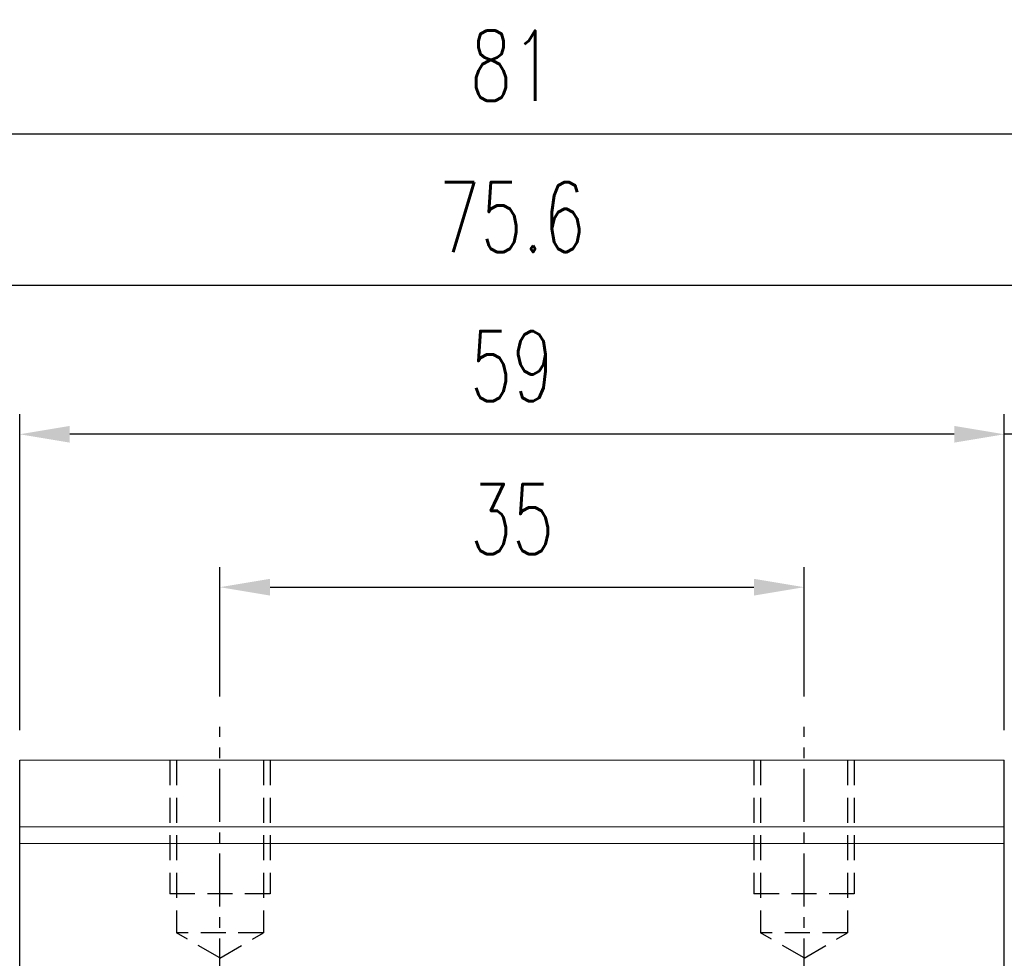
# Model space of a CAD drawing. Header units: millimetres. Extents: x 340 to 654, y 334 to 449.
# Tile 43 of 44: x 540 to 599, y 381 to 437. Entities that reach past the tile are written whole.
import ezdxf

# ---------------------------------------------------------------- set-up
doc = ezdxf.new("R2010")
doc.units = ezdxf.units.MM
doc.header["$PDSIZE"] = -1
doc.linetypes.add('CENTER', pattern=[10.16, 6.35, -1.27, 1.27, -1.27])
doc.linetypes.add('DASHED', pattern=[0.75, 0.5, -0.25])
for name, color, linetype in [('2', 7, 'Continuous'), ('CL', 1, 'CENTER'), ('DIM', 4, 'Continuous'), ('HID', 2, 'DASHED'), ('OUT', 3, 'Continuous')]:
    doc.layers.add(name, color=color, linetype=linetype)
doc.styles.add('DIM-7', font='SIMPLEX.shx', dxfattribs={"width": 0.7, "bigfont": 'chineset.shx'})
doc.dimstyles.new('CNS', dxfattribs={"dimtxt": 3.5, "dimasz": 2.5, "dimexe": 1, "dimexo": 1.5, "dimgap": 0.09, "dimtad": 0, "dimdsep": 46, "dimtxsty": 'DIM-7', "dimcen": 0.09, "dimclrd": 1, "dimclre": 1, "dimclrt": 4, "dimadec": 0, "dimazin": 0, "dimtfac": 1, "dimtix": 1, "dimtmove": 2, "dimatfit": 3, "dimfxl": 1, "dimtvp": 0.971429, "dimtolj": 1, "dimarcsym": 0})

# ---------------------------------------------------------------- blocks, each defined once
blk = doc.blocks.new('*D10')
at = {"layer": 'DEFPOINTS', "color": 0, "transparency": 16777216}
for p in [(587.344, 402.897), (552.344, 394.542), (587.344, 394.542)]:
    blk.add_point(p, dxfattribs=at)
at = {"layer": 'DIM', "color": 7, "lineweight": -2, "transparency": 16777216}
for p, q in [((552.344, 396.342), (552.344, 404.097)), ((587.344, 396.342), (587.344, 404.097)), ((555.344, 402.897), (584.344, 402.897))]:
    blk.add_line(p, q, dxfattribs=at)
at = {"layer": 'DIM', "color": 7, "transparency": 16777216}
for points in [[(555.344, 403.397), (555.344, 402.397), (552.344, 402.897)], [(584.344, 403.397), (584.344, 402.397), (587.344, 402.897)]]:
    blk.add_solid(points, dxfattribs=at)
at = {"layer": 'DIM', "color": 7, "transparency": 16777216, "insert": (569.844, 406.977), "char_height": 4.2, "attachment_point": 5, "style": 'DIM-7'}
blk.add_mtext('\\A1;35', dxfattribs=at)
blk = doc.blocks.new('*D11')
at = {"layer": 'DEFPOINTS', "color": 0, "transparency": 16777216}
for p in [(540.344, 412.055), (540.344, 392.542), (599.344, 392.542)]:
    blk.add_point(p, dxfattribs=at)
at = {"layer": 'DIM', "color": 7, "lineweight": -2, "transparency": 16777216}
for p, q in [((540.344, 394.342), (540.344, 413.255)), ((599.344, 394.342), (599.344, 413.255)), ((596.344, 412.055), (543.344, 412.055))]:
    blk.add_line(p, q, dxfattribs=at)
at = {"layer": 'DIM', "color": 7, "transparency": 16777216}
for points in [[(543.344, 412.555), (543.344, 411.555), (540.344, 412.055)], [(596.344, 412.555), (596.344, 411.555), (599.344, 412.055)]]:
    blk.add_solid(points, dxfattribs=at)
at = {"layer": 'DIM', "color": 7, "transparency": 16777216, "insert": (569.844, 416.135), "char_height": 4.2, "attachment_point": 5, "style": 'DIM-7'}
blk.add_mtext('\\A1;59', dxfattribs=at)
blk = doc.blocks.new('*D12')
at = {"layer": 'DEFPOINTS', "color": 0, "transparency": 16777216}
for p in [(599.344, 412.055), (599.344, 392.542), (605.345, 384.824)]:
    blk.add_point(p, dxfattribs=at)
at = {"layer": 'DIM', "color": 7, "lineweight": -2, "transparency": 16777216}
for p, q in [((599.344, 394.342), (599.344, 413.255)), ((605.345, 386.624), (605.345, 413.255)), ((596.344, 412.055), (593.344, 412.055)), ((605.345, 412.055), (599.344, 412.055)), ((608.345, 412.055), (611.345, 412.055))]:
    blk.add_line(p, q, dxfattribs=at)
at = {"layer": 'DIM', "color": 7, "transparency": 16777216}
for points in [[(596.344, 412.555), (596.344, 411.555), (599.344, 412.055)], [(608.345, 412.555), (608.345, 411.555), (605.345, 412.055)]]:
    blk.add_solid(points, dxfattribs=at)
at = {"layer": 'DIM', "color": 7, "transparency": 16777216, "insert": (602.344, 416.135), "char_height": 4.2, "attachment_point": 5, "style": 'DIM-7'}
blk.add_mtext('\\A1;6', dxfattribs=at)
blk = doc.blocks.new('*D13')
at = {"layer": 'DEFPOINTS', "color": 0, "transparency": 16777216}
for p in [(599.344, 392.542), (628.759, 392.542), (608.306, 382.042)]:
    blk.add_point(p, dxfattribs=at)
at = {"layer": 'DIM', "color": 7, "lineweight": -2, "transparency": 16777216}
for p, q in [((601.144, 392.542), (629.959, 392.542)), ((628.759, 385.042), (628.759, 389.542)), ((610.106, 382.042), (629.959, 382.042))]:
    blk.add_line(p, q, dxfattribs=at)
at = {"layer": 'DIM', "color": 7, "transparency": 16777216}
for points in [[(628.259, 389.542), (629.259, 389.542), (628.759, 392.542)], [(628.259, 385.042), (629.259, 385.042), (628.759, 382.042)]]:
    blk.add_solid(points, dxfattribs=at)
at = {"layer": 'DIM', "color": 7, "transparency": 16777216, "insert": (624.679, 387.292), "char_height": 4.2, "attachment_point": 5, "rotation": 90, "style": 'DIM-7'}
blk.add_mtext('\\A1;10.5', dxfattribs=at)
blk = doc.blocks.new('*D18')
at = {"layer": 'DEFPOINTS', "color": 0, "transparency": 16777216}
for p in [(607.644, 420.982), (532.044, 385.042), (607.644, 385.042)]:
    blk.add_point(p, dxfattribs=at)
at = {"layer": 'DIM', "color": 7, "lineweight": -2, "transparency": 16777216}
for p, q in [((532.044, 386.842), (532.044, 422.182)), ((607.644, 386.842), (607.644, 422.182)), ((535.044, 420.982), (604.644, 420.982))]:
    blk.add_line(p, q, dxfattribs=at)
at = {"layer": 'DIM', "color": 7, "transparency": 16777216}
for points in [[(535.044, 421.482), (535.044, 420.482), (532.044, 420.982)], [(604.644, 421.482), (604.644, 420.482), (607.644, 420.982)]]:
    blk.add_solid(points, dxfattribs=at)
at = {"layer": 'DIM', "color": 7, "transparency": 16777216, "insert": (569.844, 425.062), "char_height": 4.2, "attachment_point": 5, "style": 'DIM-7'}
blk.add_mtext('\\A1;75.6', dxfattribs=at)
blk = doc.blocks.new('*D71')
at = {"layer": 'DEFPOINTS', "color": 0, "transparency": 16777216}
for p in [(610.344, 430.047), (529.344, 385.042), (610.344, 385.042)]:
    blk.add_point(p, dxfattribs=at)
at = {"layer": 'DIM', "color": 7, "lineweight": -2, "transparency": 16777216}
for p, q in [((529.344, 386.842), (529.344, 431.247)), ((610.344, 386.842), (610.344, 431.247)), ((532.344, 430.047), (607.344, 430.047))]:
    blk.add_line(p, q, dxfattribs=at)
at = {"layer": 'DIM', "color": 7, "transparency": 16777216}
for points in [[(532.344, 430.547), (532.344, 429.547), (529.344, 430.047)], [(607.344, 430.547), (607.344, 429.547), (610.344, 430.047)]]:
    blk.add_solid(points, dxfattribs=at)
at = {"layer": 'DIM', "color": 7, "transparency": 16777216, "insert": (569.844, 434.127), "char_height": 4.2, "attachment_point": 5, "style": 'DIM-7'}
blk.add_mtext('\\A1;81', dxfattribs=at)
blk = doc.blocks.new('*D72')
at = {"layer": 'DEFPOINTS', "color": 0, "transparency": 16777216}
for p in [(540.344, 392.542), (508.092, 381.042), (515.344, 381.042)]:
    blk.add_point(p, dxfattribs=at)
at = {"layer": 'DIM', "color": 7, "lineweight": -2, "transparency": 16777216}
for p, q in [((538.544, 392.542), (506.892, 392.542)), ((508.092, 389.542), (508.092, 384.042)), ((513.544, 381.042), (506.892, 381.042))]:
    blk.add_line(p, q, dxfattribs=at)
at = {"layer": 'DIM', "color": 7, "transparency": 16777216}
for points in [[(507.592, 389.542), (508.592, 389.542), (508.092, 392.542)], [(507.592, 384.042), (508.592, 384.042), (508.092, 381.042)]]:
    blk.add_solid(points, dxfattribs=at)
at = {"layer": 'DIM', "color": 7, "transparency": 16777216, "insert": (504.012, 386.792), "char_height": 4.2, "attachment_point": 5, "rotation": 90, "style": 'DIM-7'}
blk.add_mtext('\\A1;11.5', dxfattribs=at)

msp = doc.modelspace()

# ---------------------------------------------------------------- linework, layer by layer
at = {"layer": '2', "color": 0, "linetype": 'Continuous'}
for p, q in [((540.344, 358.342), (540.344, 392.542)), ((599.344, 358.342), (599.344, 392.542))]:
    msp.add_line(p, q, dxfattribs=at)
at = {"layer": 'CL', "color": 0, "ltscale": 0.5}
for p, q in [((552.344, 378.691), (552.344, 394.542)), ((587.344, 378.691), (587.344, 394.542))]:
    msp.add_line(p, q, dxfattribs=at)
at = {"layer": 'HID', "color": 0, "ltscale": 3}
for p, q in [((549.344, 392.542), (549.344, 384.542)), ((549.744, 392.542), (549.744, 382.192)), ((554.944, 392.542), (554.944, 382.192)), ((555.344, 392.542), (555.344, 384.542)), ((584.344, 392.542), (584.344, 384.542)), ((584.744, 392.542), (584.744, 382.192)), ((589.944, 392.542), (589.944, 382.192)), ((590.344, 392.542), (590.344, 384.542)), ((555.344, 384.542), (549.344, 384.542)), ((590.344, 384.542), (584.344, 384.542)), ((554.944, 382.192), (549.744, 382.192)), ((552.344, 380.691), (549.744, 382.192)), ((552.344, 380.69), (554.944, 382.192)), ((587.344, 380.691), (584.744, 382.192)), ((589.944, 382.192), (584.744, 382.192)), ((587.344, 380.69), (589.944, 382.192))]:
    msp.add_line(p, q, dxfattribs=at)
at = {"layer": 'OUT', "color": 0, "linetype": 'Continuous', "lineweight": 15}
for p, q in [((599.344, 392.542), (540.344, 392.542)), ((599.344, 388.542), (540.344, 388.542)), ((599.344, 387.542), (540.344, 387.542))]:
    msp.add_line(p, q, dxfattribs=at)

# ---------------------------------------------------------------- dimensions: what is measured, and where the dimension line sits
at = {"layer": 'DIM', "color": 0}
for base, p1, p2, angle, picture, middle in [((610.344, 430.047), (529.344, 385.042), (610.344, 385.042), 180, '*D71', (569.844, 434.127)), ((508.092, 381.042), (540.344, 392.542), (515.344, 381.042), 90, '*D72', (504.012, 386.792)), ((628.759, 392.542), (608.306, 382.042), (599.344, 392.542), 90, '*D13', (624.679, 387.292))]:
    dim = msp.add_linear_dim(base=base, p1=p1, p2=p2, angle=angle, dimstyle='CNS', override={"dimscale": 1.2, "dimclrd": 7, "dimclre": 7, "dimclrt": 7}, dxfattribs=at)
    dim.commit()
    dim.dimension.update_dxf_attribs({"geometry": picture, "text_midpoint": middle})
for base, p1, p2, picture, middle in [((607.644, 420.982), (532.044, 385.042), (607.644, 385.042), '*D18', (569.844, 425.062)), ((540.344, 412.055), (599.344, 392.542), (540.344, 392.542), '*D11', (569.844, 416.135)), ((599.344, 412.055), (605.345, 384.824), (599.344, 392.542), '*D12', (602.344, 416.135)), ((587.344, 402.897), (552.344, 394.542), (587.344, 394.542), '*D10', (569.844, 406.977))]:
    dim = msp.add_linear_dim(base=base, p1=p1, p2=p2, dimstyle='CNS', override={"dimscale": 1.2, "dimclrd": 7, "dimclre": 7, "dimclrt": 7}, dxfattribs=at)
    dim.commit()
    dim.dimension.update_dxf_attribs({"geometry": picture, "text_midpoint": middle})

doc.saveas('drawing.dxf')
